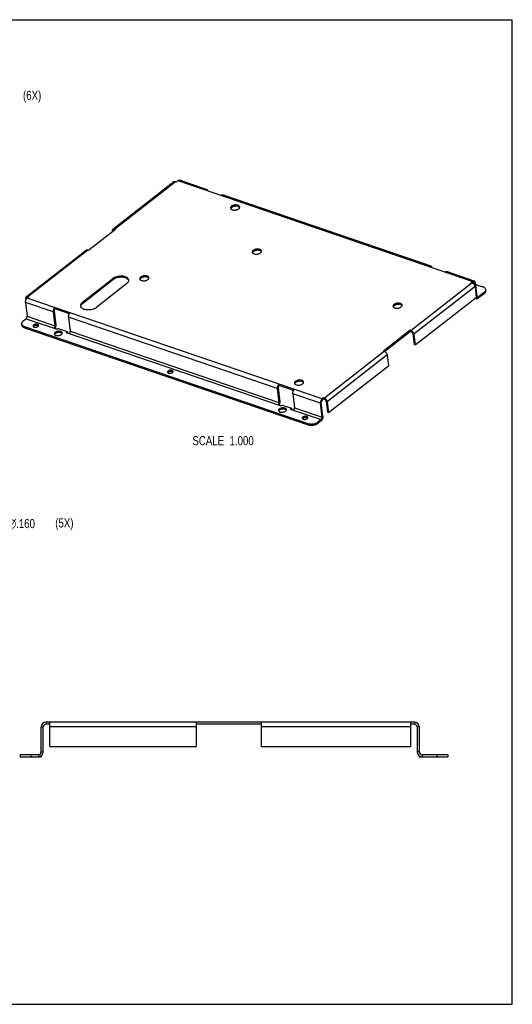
# Model space of a CAD drawing. Header units: inches. Extents: x 0 to 22, y 0 to 17.
# Tile 2 of 2: x 13.5 to 22, y 0 to 17. Entities that reach past the tile are written whole.
import ezdxf

# ---------------------------------------------------------------- set-up
doc = ezdxf.new("R2010")
doc.units = ezdxf.units.IN
doc.header["$LTSCALE"] = 1.21
doc.header["$MEASUREMENT"] = 0
doc.layers.get('0').update_dxf_attribs({"linetype": 'CONTINUOUS'})
doc.layers.add('02___PRT_ALL_AXES', color=7, linetype='CONTINUOUS')
doc.styles.get("Standard").update_dxf_attribs({"font": 'txt', "width": 0.8})
doc.styles.add('TEXTSTYLE_1', font='gdt', dxfattribs={"width": 0.8})
doc.dimstyles.new('DIMSTYLE_2', dxfattribs={"dimtxt": 0.15625, "dimasz": 0.1875, "dimexe": 0.18, "dimexo": 0.0625, "dimgap": 0.09, "dimtad": 0, "dimtih": 1, "dimtoh": 1, "dimdec": 3, "dimlfac": 0.666667, "dimzin": 4, "dimdsep": 46, "dimtxsty": 'STANDARD', "dimblk": 'CLOSED', "dimblk1": 'CLOSED', "dimblk2": 'CLOSED', "dimcen": 0.09, "dimadec": 0, "dimazin": 0, "dimtfac": 1, "dimtdec": 3, "dimtofl": 0, "dimtmove": 0, "dimatfit": 3, "dimldrblk": 'CLOSED', "dimfxl": 1, "dimtolj": 1, "dimtzin": 4, "dimarcsym": 0})

# ---------------------------------------------------------------- blocks, each defined once
blk = doc.blocks.new('_CLOSED')
at = {"color": 0, "linetype": 'BYBLOCK'}
for p, q in [((0, 0), (-1, 0.167)), ((-1, 0.167), (-1, -0.167)), ((-1, -0.167), (0, 0)), ((-1, 0), (0, 0))]:
    blk.add_line(p, q, dxfattribs=at)
blk = doc.blocks.new('*D4')
at = {"color": 2, "linetype": 'CONTINUOUS'}
for p, q in [((11.437, 8.623), (13.059, 8.3)), ((13.059, 8.3), (13.231, 8.3))]:
    blk.add_line(p, q, dxfattribs=at)
at = {"color": 2, "linetype": 'CONTINUOUS', "xscale": 0.1875, "yscale": 0.1875, "zscale": 0.1875, "rotation": 168.7205839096}
blk.add_blockref('_CLOSED', (11.437, 8.623), dxfattribs=at)
at = {"color": 2, "linetype": 'CONTINUOUS', "insert": (13.309, 8.378), "char_height": 0.15625, "width": 0.70833, "attachment_point": 1, "line_spacing_factor": 0.9, "style": 'TEXTSTYLE_1'}
blk.add_mtext('{\\Fgdt;n}\\Ftxt;.160', dxfattribs=at)

msp = doc.modelspace()

# ---------------------------------------------------------------- linework, layer by layer
at = {"color": 7, "linetype": 'CONTINUOUS'}
for p, q in [((0, 17), (22, 17)), ((22, 0), (22, 17)), ((14.5839, 12.1019), (15.104, 12.5077)), ((15.1015, 12.5286), (15.104, 12.5077)), ((14.5814, 12.1228), (14.5839, 12.1019)), ((0, 0), (22, 0))]:
    msp.add_line(p, q, dxfattribs=at)
at = {"color": 3, "linetype": 'CONTINUOUS'}
for p, q in [((14.5814, 12.1228), (15.1015, 12.5286)), ((15.3489, 12.4439), (14.8287, 12.0381))]:
    msp.add_line(p, q, dxfattribs=at)
at = {"color": 7, "linetype": 'CONTINUOUS'}
msp.add_arc((15.1951, 12.3908), 0.1482, 124.58603, 127.93513, dxfattribs=at)
at = {"color": 3, "linetype": 'CONTINUOUS'}
msp.add_arc((15.3334, 12.4994), 0.049, 350.76165, 6.80092, dxfattribs=at)
for points, knots in [([(15.382, 12.5052), (15.3815, 12.5088), (15.3787, 12.521), (15.3647, 12.5401), (15.3377, 12.5573), (15.3023, 12.5688), (15.2612, 12.5739), (15.2174, 12.5723), (15.1741, 12.5641), (15.1347, 12.55), (15.1115, 12.5363), (15.1015, 12.5286)], [0, 0, 0, 0, 0.0338061, 0.1166842, 0.2157757, 0.3331543, 0.4653958, 0.6060066, 0.7470863, 0.8806608, 1, 1, 1, 1]), ([(15.3489, 12.4439), (15.3573, 12.4505), (15.3715, 12.4644), (15.3802, 12.4827), (15.3817, 12.4915)], [0, 0, 0, 0, 0.5453281, 1, 1, 1, 1]), ([(14.5713, 12.1141), (14.5668, 12.1097), (14.5567, 12.0982), (14.548, 12.0798), (14.5477, 12.066), (14.5483, 12.0615)], [0, 0, 0, 0, 0.3186071, 0.770832, 1, 1, 1, 1]), ([(14.5507, 12.051), (14.5537, 12.0427), (14.5655, 12.0266), (14.5926, 12.0094), (14.6279, 11.9979), (14.669, 11.9928), (14.7129, 11.9944), (14.7562, 12.0026), (14.7955, 12.0167), (14.8188, 12.0304), (14.8287, 12.0381)], [0, 0, 0, 0, 0.085778, 0.1883366, 0.3098221, 0.4466906, 0.5922212, 0.7382372, 0.8764853, 1, 1, 1, 1])]:
    msp.add_open_spline(points, degree=3, knots=knots, dxfattribs=at)
at = {"color": 7, "linetype": 'CONTINUOUS'}
msp.add_open_spline([(15.3673, 12.5166), (15.3598, 12.524), (15.3402, 12.5364), (15.3049, 12.5479), (15.2638, 12.553), (15.2199, 12.5514), (15.1766, 12.5432), (15.14, 12.53), (15.119, 12.5183), (15.111, 12.5128)], degree=3, knots=[0, 0, 0, 0, 0.1157617, 0.2528869, 0.4073754, 0.5716412, 0.7364548, 0.8925006, 1, 1, 1, 1], dxfattribs=at)
for points in [[(15.382, 12.4948), (15.379, 12.5031), (15.3737, 12.5104), (15.3673, 12.5166)], [(14.5616, 12.0788), (14.5565, 12.0714), (14.5525, 12.0631), (14.5511, 12.0542)], [(14.5839, 12.1019), (14.5755, 12.0953), (14.5677, 12.0877), (14.5616, 12.0788)]]:
    msp.add_open_spline(points, degree=3, dxfattribs=at)
at = {"color": 3, "linetype": 'CONTINUOUS'}
for points in [[(14.5814, 12.1228), (14.5779, 12.1201), (14.5745, 12.1172), (14.5713, 12.1141)], [(14.5483, 12.0615), (14.5487, 12.0579), (14.5495, 12.0543), (14.5507, 12.051)]]:
    msp.add_open_spline(points, degree=3, dxfattribs=at)
at = {"layer": '02___PRT_ALL_AXES', "color": 3, "linetype": 'CONTINUOUS'}
for p, q in [((15.1079, 13.3822), (16.1611, 14.2038)), ((15.1372, 13.3849), (16.1904, 14.2065)), ((16.1904, 14.2065), (16.2045, 14.2017)), ((16.2309, 14.2223), (16.2045, 14.2017)), ((16.2309, 14.2223), (21.3186, 12.4808)), ((16.7325, 14.0651), (16.2551, 14.2286)), ((20.5992, 12.7416), (16.9987, 13.974)), ((17.2965, 13.7624), (17.2964, 13.7668)), ((15.1513, 13.38), (14.6907, 13.0207)), ((15.0983, 13.3525), (15.0998, 13.3399)), ((15.1372, 13.3849), (15.1513, 13.38)), ((13.6125, 12.2156), (14.6473, 13.0228)), ((13.6418, 12.2183), (14.6766, 13.0255)), ((14.6766, 13.0255), (14.6907, 13.0207)), ((17.672, 13.0011), (17.6719, 13.0055)), ((21.3428, 12.4871), (20.8653, 12.6506)), ((15.7305, 12.5407), (15.7304, 12.5451)), ((21.3062, 12.4554), (20.2531, 11.6338)), ((21.3186, 12.4808), (21.2922, 12.4602)), ((21.3062, 12.4554), (21.2922, 12.4602)), ((21.3593, 12.4605), (21.3882, 12.2214)), ((21.363, 12.4298), (21.4944, 12.3848)), ((21.3566, 12.3925), (20.3034, 11.5709)), ((21.3566, 12.3925), (21.3792, 12.2061)), ((21.5155, 12.2915), (21.4111, 12.21)), ((13.6003, 12.1179), (13.6292, 11.8788)), ((14.0777, 11.9545), (13.6003, 12.1179)), ((13.603, 12.1859), (13.6063, 12.1582)), ((13.6559, 12.2134), (13.6295, 12.1928)), ((18.7172, 10.4514), (13.6295, 12.1928)), ((13.6418, 12.2183), (13.6559, 12.2134)), ((20.1003, 12.0666), (20.1001, 12.071)), ((20.326, 11.3845), (21.3792, 12.2061)), ((21.3894, 12.2174), (21.4111, 12.21)), ((14.0777, 11.9545), (14.1067, 11.7154)), ((13.6128, 11.8368), (13.56, 11.7956)), ((13.6128, 11.8368), (14.145, 11.6546)), ((13.6292, 11.8788), (14.1067, 11.7154)), ((14.3439, 11.8634), (14.3728, 11.6243)), ((17.9444, 10.631), (14.3439, 11.8634)), ((13.581, 11.7022), (18.4731, 10.0277)), ((14.1647, 11.6699), (14.145, 11.6546)), ((14.1647, 11.6699), (14.3212, 11.6163)), ((14.3212, 11.6163), (14.3016, 11.601)), ((14.3016, 11.601), (18.0117, 10.3311)), ((14.3728, 11.6243), (17.9733, 10.3919)), ((20.239, 11.6386), (19.7784, 11.2793)), ((20.2531, 11.6338), (20.239, 11.6386)), ((20.3034, 11.5709), (20.326, 11.3845)), ((19.7925, 11.2745), (18.7577, 10.4672)), ((19.7925, 11.2745), (19.7784, 11.2793)), ((19.8429, 11.2115), (18.8081, 10.4043)), ((19.8429, 11.2115), (19.8654, 11.0251)), ((18.8306, 10.2179), (19.8654, 11.0251)), ((18.3992, 10.7395), (18.3991, 10.7439)), ((17.9444, 10.631), (17.9733, 10.3919)), ((18.688, 10.3765), (18.2105, 10.5399)), ((18.2105, 10.5399), (18.2394, 10.3008)), ((18.7169, 10.1374), (18.688, 10.3765)), ((18.7436, 10.472), (18.7172, 10.4514)), ((18.7577, 10.4672), (18.7436, 10.472)), ((18.8081, 10.4043), (18.8306, 10.2179)), ((18.0313, 10.3464), (18.0117, 10.3311)), ((18.0313, 10.3464), (18.1879, 10.2928)), ((18.1879, 10.2928), (18.1682, 10.2775)), ((18.1682, 10.2775), (18.7005, 10.0953)), ((18.2394, 10.3008), (18.7169, 10.1374)), ((18.7005, 10.0953), (18.6477, 10.0541)), ((13.8705, 4.3593), (13.8705, 4.7883)), ((20.31, 4.8738), (13.956, 4.8738)), ((14.0205, 4.4538), (14.0205, 4.8738)), ((16.548, 4.7883), (14.0205, 4.7883)), ((16.548, 4.8738), (16.548, 4.4538)), ((17.673, 4.4538), (17.673, 4.8738)), ((20.2455, 4.7883), (17.673, 4.7883)), ((20.2455, 4.8738), (20.2455, 4.4538)), ((20.3955, 4.7883), (20.3955, 4.3593)), ((14.0205, 4.4538), (16.548, 4.4538)), ((17.673, 4.4538), (20.2455, 4.4538)), ((13.506, 4.3113), (13.8225, 4.3113)), ((20.4435, 4.3113), (20.886, 4.3113))]:
    msp.add_line(p, q, dxfattribs=at)
at = {"layer": '02___PRT_ALL_AXES', "color": 7, "linetype": 'CONTINUOUS'}
for p, q in [((17.1544, 13.7787), (17.1569, 13.7578)), ((15.0983, 13.3525), (15.1106, 13.3483)), ((15.1372, 13.3849), (15.1389, 13.3704)), ((17.5299, 13.0174), (17.5324, 12.9965)), ((15.5884, 12.557), (15.5909, 12.5361)), ((21.3211, 12.4599), (21.3117, 12.4527)), ((21.344, 12.4485), (21.3179, 12.4575)), ((21.3186, 12.4808), (21.3211, 12.4599)), ((21.3593, 12.4605), (21.344, 12.4485)), ((21.344, 12.4485), (21.3477, 12.4176)), ((21.5181, 12.2706), (21.4137, 12.1891)), ((21.5155, 12.2915), (21.5181, 12.2706)), ((21.5443, 12.3191), (21.5418, 12.34)), ((13.603, 12.1859), (13.6181, 12.1807)), ((13.6418, 12.2183), (13.6436, 12.2038)), ((19.9581, 12.0828), (19.9607, 12.0619)), ((21.3616, 12.1924), (21.3894, 12.1828)), ((21.3882, 12.2214), (21.3783, 12.2137)), ((21.4111, 12.21), (21.4137, 12.1891)), ((14.0777, 11.9545), (14.0931, 11.9664)), ((14.0931, 11.9664), (14.122, 11.7274)), ((14.107, 12.0294), (14.1095, 12.0085)), ((14.3597, 11.9229), (14.1095, 12.0085)), ((13.5362, 11.7262), (13.5337, 11.7471)), ((13.581, 11.7022), (13.5836, 11.6813)), ((13.5836, 11.6813), (18.4756, 10.0068)), ((13.7379, 11.7034), (13.7359, 11.7008)), ((13.7404, 11.729), (13.7429, 11.7081)), ((13.7553, 11.7152), (13.7498, 11.7126)), ((14.1067, 11.7154), (14.122, 11.7274)), ((14.1122, 11.6017), (14.1147, 11.5808)), ((14.3212, 11.6163), (14.3238, 11.5954)), ((14.3238, 11.5954), (14.3219, 11.594)), ((20.2415, 11.6177), (19.798, 11.2717)), ((20.239, 11.6386), (20.2415, 11.6177)), ((20.2556, 11.6129), (20.2415, 11.6177)), ((20.2531, 11.6338), (20.2556, 11.6129)), ((20.3034, 11.5709), (20.2839, 11.5776)), ((20.2839, 11.5776), (20.3064, 11.3912)), ((20.326, 11.3845), (20.3064, 11.3912)), ((16.0595, 10.9088), (16.0575, 10.9062)), ((16.0619, 10.9343), (16.0645, 10.9134)), ((16.0768, 10.9205), (16.0714, 10.9179)), ((18.2571, 10.7557), (18.2596, 10.7348)), ((17.9444, 10.631), (17.9597, 10.643)), ((17.9597, 10.643), (17.9887, 10.4039)), ((17.9736, 10.7059), (17.9762, 10.685)), ((18.2263, 10.5994), (17.9762, 10.685)), ((17.9733, 10.3919), (17.9887, 10.4039)), ((18.688, 10.3765), (18.7033, 10.3884)), ((18.7322, 10.1494), (18.7033, 10.3884)), ((18.7172, 10.4514), (18.7197, 10.4305)), ((18.7461, 10.4511), (18.7197, 10.4305)), ((18.7436, 10.472), (18.7461, 10.4511)), ((18.7602, 10.4463), (18.7461, 10.4511)), ((18.7577, 10.4672), (18.7602, 10.4463)), ((18.8081, 10.4043), (18.7885, 10.411)), ((18.7885, 10.411), (18.8111, 10.2246)), ((17.9788, 10.2782), (17.9814, 10.2573)), ((18.1879, 10.2928), (18.1904, 10.2719)), ((18.1904, 10.2719), (18.1886, 10.2705)), ((18.8306, 10.2179), (18.8111, 10.2246)), ((18.3842, 10.1131), (18.3822, 10.1105)), ((18.3866, 10.1386), (18.3892, 10.1177)), ((18.4015, 10.1248), (18.3961, 10.1222)), ((18.6477, 10.0541), (18.6502, 10.0332)), ((18.703, 10.0744), (18.6502, 10.0332)), ((18.7005, 10.0953), (18.703, 10.0744)), ((18.7169, 10.1374), (18.7322, 10.1494)), ((18.4731, 10.0277), (18.4756, 10.0068)), ((13.8705, 4.7883), (13.908, 4.7883)), ((13.908, 4.3593), (13.908, 4.7883)), ((13.956, 4.8738), (13.956, 4.8363)), ((14.0205, 4.8363), (13.956, 4.8363)), ((17.673, 4.8363), (16.548, 4.8363)), ((20.31, 4.8363), (20.2455, 4.8363)), ((20.31, 4.8738), (20.31, 4.8363)), ((20.3955, 4.7883), (20.358, 4.7883)), ((20.358, 4.7883), (20.358, 4.3593)), ((13.506, 4.3113), (13.506, 4.2738)), ((13.506, 4.2738), (13.8705, 4.2738)), ((13.6935, 4.3113), (13.6935, 4.2738)), ((13.8225, 4.3113), (13.8225, 4.2738)), ((13.8705, 4.3593), (13.908, 4.3593)), ((13.8705, 4.2905), (13.8705, 4.2738)), ((20.3955, 4.3593), (20.358, 4.3593)), ((20.3955, 4.2905), (20.3955, 4.2738)), ((20.3955, 4.2738), (20.886, 4.2738)), ((20.4435, 4.3113), (20.4435, 4.2738)), ((20.6985, 4.3113), (20.6985, 4.2738)), ((20.886, 4.3113), (20.886, 4.2738))]:
    msp.add_line(p, q, dxfattribs=at)
at = {"layer": '02___PRT_ALL_AXES', "color": 3, "linetype": 'CONTINUOUS'}
for centre, radius, start, end in [((14.4228, 11.8809), 0.0762, 140.82396, 143.52076), ((13.7432, 11.712), 0.013, 184.9929, 187.36556), ((16.0648, 10.9174), 0.013, 184.9929, 187.36556), ((18.2894, 10.5574), 0.0762, 140.82396, 143.52076), ((18.3894, 10.1217), 0.013, 184.9929, 187.36556), ((18.5748, 10.1476), 0.1185, 303.63854, 307.91741), ((13.956, 4.7883), 0.0855, 90, 180), ((20.31, 4.7883), 0.0855, 0, 90), ((13.8225, 4.3593), 0.048, 270, 360), ((20.4435, 4.3593), 0.048, 180, 270)]:
    msp.add_arc(centre, radius, start, end, dxfattribs=at)
at = {"layer": '02___PRT_ALL_AXES', "color": 7, "linetype": 'CONTINUOUS'}
for centre, radius, start, end in [((13.956, 4.7883), 0.048, 90, 180), ((20.31, 4.7883), 0.048, 0, 90), ((13.8225, 4.3593), 0.0855, 270, 360), ((20.4435, 4.3593), 0.0855, 180, 270)]:
    msp.add_arc(centre, radius, start, end, dxfattribs=at)
at = {"layer": '02___PRT_ALL_AXES', "color": 3, "linetype": 'CONTINUOUS'}
for points, knots in [([(16.1611, 14.2038), (16.1624, 14.2048), (16.1672, 14.2078), (16.1775, 14.2097), (16.186, 14.208), (16.1904, 14.2065)], [0, 0, 0, 0, 0.1596456, 0.5498323, 1, 1, 1, 1]), ([(16.2309, 14.2223), (16.2342, 14.2249), (16.241, 14.229), (16.2499, 14.23), (16.2542, 14.2288), (16.2551, 14.2286)], [0, 0, 0, 0, 0.4895555, 0.8995901, 1, 1, 1, 1]), ([(16.7325, 14.0651), (16.7317, 14.0654), (16.7274, 14.0666), (16.7184, 14.0655), (16.7117, 14.0615), (16.7083, 14.0589)], [0, 0, 0, 0, 0.1004099, 0.5104445, 1, 1, 1, 1]), ([(16.7478, 14.0457), (16.7472, 14.0478), (16.7453, 14.0535), (16.7405, 14.0609), (16.7349, 14.0643), (16.7325, 14.0651)], [0, 0, 0, 0, 0.2577609, 0.7070969, 1, 1, 1, 1]), ([(16.9744, 13.9678), (16.9778, 13.9704), (16.9846, 13.9744), (16.9935, 13.9755), (16.9978, 13.9743), (16.9986, 13.974)], [0, 0, 0, 0, 0.4895555, 0.8995901, 1, 1, 1, 1]), ([(17.2964, 13.7668), (17.296, 13.7699), (17.2933, 13.778), (17.2826, 13.7886), (17.2653, 13.7967), (17.2437, 13.8011), (17.2197, 13.8015), (17.1954, 13.7979), (17.1731, 13.7905), (17.1599, 13.783), (17.1544, 13.7787)], [0, 0, 0, 0, 0.0572858, 0.1539041, 0.2720928, 0.4109115, 0.5632799, 0.7191578, 0.8678282, 1, 1, 1, 1]), ([(17.1447, 13.7692), (17.1438, 13.7681), (17.1402, 13.763), (17.1372, 13.7555), (17.1374, 13.7491), (17.1376, 13.7476)], [0, 0, 0, 0, 0.1799462, 0.8107003, 1, 1, 1, 1]), ([(17.1509, 13.7274), (17.1561, 13.7237), (17.1687, 13.7178), (17.1903, 13.7134), (17.2143, 13.713), (17.2385, 13.7166), (17.2608, 13.7239), (17.274, 13.7315), (17.2796, 13.7358)], [0, 0, 0, 0, 0.1396871, 0.3037569, 0.4838409, 0.6680728, 0.8437862, 1, 1, 1, 1]), ([(17.2796, 13.7358), (17.2842, 13.7394), (17.292, 13.7471), (17.2962, 13.7576), (17.2965, 13.7624)], [0, 0, 0, 0, 0.5488385, 1, 1, 1, 1]), ([(15.1079, 13.3821), (15.1062, 13.3808), (15.1018, 13.3763), (15.0978, 13.366), (15.0978, 13.3571), (15.0983, 13.3525)], [0, 0, 0, 0, 0.1953033, 0.5682592, 1, 1, 1, 1]), ([(15.1372, 13.3849), (15.1329, 13.3863), (15.1243, 13.3881), (15.114, 13.3862), (15.1092, 13.3832), (15.1079, 13.3821)], [0, 0, 0, 0, 0.4501677, 0.8403544, 1, 1, 1, 1]), ([(14.6473, 13.0228), (14.6486, 13.0238), (14.6534, 13.0268), (14.6637, 13.0288), (14.6723, 13.027), (14.6766, 13.0255)], [0, 0, 0, 0, 0.1596456, 0.5498323, 1, 1, 1, 1]), ([(17.5202, 13.0079), (17.5193, 13.0068), (17.5157, 13.0017), (17.5127, 12.9942), (17.5129, 12.9878), (17.5131, 12.9863)], [0, 0, 0, 0, 0.1799462, 0.8107003, 1, 1, 1, 1]), ([(17.5264, 12.9661), (17.5316, 12.9624), (17.5442, 12.9565), (17.5658, 12.9521), (17.5898, 12.9517), (17.6141, 12.9553), (17.6363, 12.9626), (17.6495, 12.9701), (17.6551, 12.9745)], [0, 0, 0, 0, 0.1396871, 0.3037569, 0.4838409, 0.6680728, 0.8437862, 1, 1, 1, 1]), ([(17.6719, 13.0055), (17.6715, 13.0086), (17.6689, 13.0167), (17.6581, 13.0273), (17.6408, 13.0354), (17.6192, 13.0398), (17.5952, 13.0402), (17.5709, 13.0366), (17.5487, 13.0292), (17.5355, 13.0217), (17.5299, 13.0174)], [0, 0, 0, 0, 0.0572858, 0.1539041, 0.2720928, 0.4109115, 0.5632799, 0.7191578, 0.8678282, 1, 1, 1, 1]), ([(17.6551, 12.9745), (17.6598, 12.9781), (17.6676, 12.9858), (17.6717, 12.9963), (17.672, 13.0011)], [0, 0, 0, 0, 0.5488385, 1, 1, 1, 1]), ([(20.5992, 12.7416), (20.5983, 12.7419), (20.5941, 12.7431), (20.5851, 12.742), (20.5783, 12.738), (20.575, 12.7354)], [0, 0, 0, 0, 0.1004099, 0.5104445, 1, 1, 1, 1]), ([(20.6144, 12.7222), (20.6138, 12.7243), (20.6119, 12.73), (20.6072, 12.7374), (20.6016, 12.7408), (20.5992, 12.7416)], [0, 0, 0, 0, 0.2577609, 0.7070969, 1, 1, 1, 1]), ([(20.8411, 12.6443), (20.8444, 12.6469), (20.8512, 12.6509), (20.8602, 12.652), (20.8645, 12.6508), (20.8653, 12.6505)], [0, 0, 0, 0, 0.4895555, 0.8995901, 1, 1, 1, 1]), ([(15.5787, 12.5475), (15.5778, 12.5464), (15.5742, 12.5413), (15.5712, 12.5338), (15.5714, 12.5274), (15.5716, 12.526)], [0, 0, 0, 0, 0.1799462, 0.8107003, 1, 1, 1, 1]), ([(15.5849, 12.5057), (15.5901, 12.502), (15.6027, 12.4961), (15.6243, 12.4917), (15.6483, 12.4913), (15.6726, 12.4949), (15.6949, 12.5023), (15.7081, 12.5098), (15.7136, 12.5141)], [0, 0, 0, 0, 0.1396871, 0.3037569, 0.4838409, 0.6680728, 0.8437862, 1, 1, 1, 1]), ([(15.7304, 12.5451), (15.73, 12.5482), (15.7274, 12.5563), (15.7167, 12.5669), (15.6993, 12.575), (15.6777, 12.5794), (15.6537, 12.5798), (15.6294, 12.5762), (15.6072, 12.5688), (15.594, 12.5613), (15.5884, 12.557)], [0, 0, 0, 0, 0.0572858, 0.1539041, 0.2720928, 0.4109115, 0.5632799, 0.7191578, 0.8678282, 1, 1, 1, 1]), ([(15.7136, 12.5141), (15.7183, 12.5177), (15.7261, 12.5254), (15.7303, 12.5359), (15.7305, 12.5407)], [0, 0, 0, 0, 0.5488385, 1, 1, 1, 1]), ([(21.3062, 12.4554), (21.3112, 12.4537), (21.3211, 12.4486), (21.3341, 12.4376), (21.3451, 12.4239), (21.353, 12.4086), (21.356, 12.3978), (21.3566, 12.3925)], [0, 0, 0, 0, 0.1870027, 0.3918813, 0.6037723, 0.810222, 1, 1, 1, 1]), ([(21.3428, 12.4871), (21.3419, 12.4874), (21.3376, 12.4886), (21.3287, 12.4875), (21.3219, 12.4834), (21.3186, 12.4808)], [0, 0, 0, 0, 0.1004099, 0.5104445, 1, 1, 1, 1]), ([(21.3593, 12.4605), (21.3588, 12.4651), (21.3568, 12.4734), (21.3508, 12.4829), (21.3451, 12.4863), (21.3428, 12.4871)], [0, 0, 0, 0, 0.4219105, 0.7718738, 1, 1, 1, 1]), ([(21.5418, 12.34), (21.5416, 12.3412), (21.5404, 12.3485), (21.5335, 12.3617), (21.5166, 12.3757), (21.5024, 12.3821), (21.4944, 12.3848)], [0, 0, 0, 0, 0.0536738, 0.3217782, 0.6326526, 1, 1, 1, 1]), ([(13.6003, 12.1179), (13.5996, 12.1232), (13.5997, 12.1345), (13.6031, 12.1514), (13.6095, 12.1677), (13.6181, 12.1819), (13.6256, 12.1898), (13.6295, 12.1928)], [0, 0, 0, 0, 0.1926908, 0.4025132, 0.6160738, 0.8192324, 1, 1, 1, 1]), ([(13.6126, 12.2156), (13.6109, 12.2142), (13.6065, 12.2097), (13.6025, 12.1994), (13.6024, 12.1905), (13.603, 12.1859)], [0, 0, 0, 0, 0.1953033, 0.5682592, 1, 1, 1, 1]), ([(13.6418, 12.2183), (13.6375, 12.2198), (13.629, 12.2215), (13.6187, 12.2196), (13.6138, 12.2166), (13.6126, 12.2156)], [0, 0, 0, 0, 0.4501677, 0.8403544, 1, 1, 1, 1]), ([(19.9484, 12.0733), (19.9476, 12.0722), (19.9439, 12.0671), (19.9409, 12.0596), (19.9412, 12.0533), (19.9414, 12.0518)], [0, 0, 0, 0, 0.1799462, 0.8107003, 1, 1, 1, 1]), ([(20.1001, 12.071), (20.0997, 12.074), (20.0971, 12.0822), (20.0864, 12.0927), (20.0691, 12.1008), (20.0475, 12.1053), (20.0235, 12.1057), (19.9992, 12.102), (19.9769, 12.0947), (19.9637, 12.0872), (19.9581, 12.0828)], [0, 0, 0, 0, 0.0572858, 0.1539041, 0.2720928, 0.4109115, 0.5632799, 0.7191578, 0.8678282, 1, 1, 1, 1]), ([(21.3975, 12.2065), (21.3971, 12.2067), (21.3943, 12.2078), (21.39, 12.2127), (21.3886, 12.2183), (21.3882, 12.2214)], [0, 0, 0, 0, 0.0723294, 0.4835006, 1, 1, 1, 1]), ([(21.4111, 12.21), (21.4089, 12.2083), (21.4045, 12.2057), (21.3994, 12.2059), (21.3975, 12.2065)], [0, 0, 0, 0, 0.5989701, 1, 1, 1, 1]), ([(14.107, 12.0294), (14.103, 12.0263), (14.0956, 12.0185), (14.0869, 12.0042), (14.0806, 11.9879), (14.0772, 11.9711), (14.0771, 11.9598), (14.0777, 11.9545)], [0, 0, 0, 0, 0.1807676, 0.3839262, 0.5974868, 0.8073092, 1, 1, 1, 1]), ([(14.3439, 11.8634), (14.3432, 11.8687), (14.3433, 11.88), (14.3467, 11.8968), (14.3528, 11.9126), (14.3585, 11.9221), (14.3615, 11.9262)], [0, 0, 0, 0, 0.2411901, 0.5038236, 0.7711364, 1, 1, 1, 1]), ([(19.9547, 12.0316), (19.9598, 12.0278), (19.9724, 12.0219), (19.994, 12.0175), (20.018, 12.0171), (20.0423, 12.0208), (20.0646, 12.0281), (20.0778, 12.0356), (20.0834, 12.0399)], [0, 0, 0, 0, 0.1396871, 0.3037569, 0.4838409, 0.6680728, 0.8437862, 1, 1, 1, 1]), ([(20.0834, 12.0399), (20.088, 12.0436), (20.0958, 12.0513), (20.1, 12.0617), (20.1003, 12.0666)], [0, 0, 0, 0, 0.5488385, 1, 1, 1, 1]), ([(13.56, 11.7956), (13.5538, 11.7907), (13.5433, 11.7806), (13.5341, 11.7633), (13.5332, 11.7517), (13.5337, 11.747)], [0, 0, 0, 0, 0.4091194, 0.7547856, 1, 1, 1, 1]), ([(13.5337, 11.747), (13.5339, 11.7458), (13.5351, 11.7385), (13.5386, 11.7318), (13.5424, 11.7269)], [0, 0, 0, 0, 0.1668037, 1, 1, 1, 1]), ([(13.6128, 11.8368), (13.6156, 11.839), (13.6207, 11.8448), (13.6262, 11.8553), (13.6293, 11.867), (13.6296, 11.8751), (13.6292, 11.8788)], [0, 0, 0, 0, 0.2297777, 0.4902335, 0.7559952, 1, 1, 1, 1]), ([(13.8256, 11.7219), (13.8252, 11.7246), (13.8223, 11.7309), (13.813, 11.7375), (13.7999, 11.7417), (13.7844, 11.743), (13.7682, 11.7413), (13.7531, 11.7368), (13.7441, 11.7319), (13.7404, 11.729)], [0, 0, 0, 0, 0.0872386, 0.2033742, 0.3467815, 0.5113932, 0.684672, 0.8519468, 1, 1, 1, 1]), ([(13.5424, 11.7269), (13.5468, 11.7213), (13.5589, 11.7113), (13.5731, 11.7049), (13.581, 11.7022)], [0, 0, 0, 0, 0.4583668, 1, 1, 1, 1]), ([(13.7326, 11.7203), (13.731, 11.7175), (13.73, 11.7142), (13.7302, 11.711), (13.7303, 11.7109)], [0, 0, 0, 0, 0.9706724, 1, 1, 1, 1]), ([(13.7555, 11.6912), (13.7606, 11.6902), (13.7715, 11.6893), (13.7877, 11.6909), (13.8028, 11.6954), (13.8118, 11.7003), (13.8155, 11.7033)], [0, 0, 0, 0, 0.2520011, 0.5172703, 0.7733481, 1, 1, 1, 1]), ([(13.8233, 11.7119), (13.8249, 11.7147), (13.826, 11.7182), (13.8256, 11.7216), (13.8256, 11.7219)], [0, 0, 0, 0, 0.9199552, 1, 1, 1, 1]), ([(14.1067, 11.7154), (14.1071, 11.7116), (14.1068, 11.7036), (14.1036, 11.6919), (14.0982, 11.6814), (14.0931, 11.6755), (14.0902, 11.6733)], [0, 0, 0, 0, 0.2440048, 0.5097665, 0.7702223, 1, 1, 1, 1]), ([(14.0988, 11.5845), (14.0979, 11.5818), (14.0973, 11.5786), (14.0976, 11.5754), (14.0977, 11.575)], [0, 0, 0, 0, 0.8775635, 1, 1, 1, 1]), ([(14.1025, 11.5918), (14.1019, 11.591), (14.1005, 11.5887), (14.0994, 11.5862), (14.0988, 11.5845)], [0, 0, 0, 0, 0.3611342, 1, 1, 1, 1]), ([(14.2347, 11.5915), (14.2342, 11.5955), (14.23, 11.6045), (14.2165, 11.614), (14.1977, 11.62), (14.1755, 11.6218), (14.1522, 11.6194), (14.1305, 11.613), (14.1176, 11.6059), (14.1122, 11.6017)], [0, 0, 0, 0, 0.0872386, 0.2033742, 0.3467815, 0.5113932, 0.684672, 0.8519468, 1, 1, 1, 1]), ([(14.1151, 11.5539), (14.121, 11.5508), (14.1346, 11.5465), (14.1569, 11.5446), (14.1802, 11.5471), (14.2019, 11.5535), (14.2148, 11.5605), (14.2202, 11.5647)], [0, 0, 0, 0, 0.1800184, 0.3866546, 0.6041705, 0.8141496, 1, 1, 1, 1]), ([(14.2314, 11.5772), (14.2337, 11.5812), (14.2352, 11.5862), (14.2347, 11.5911), (14.2347, 11.5915)], [0, 0, 0, 0, 0.9199552, 1, 1, 1, 1]), ([(14.3564, 11.5822), (14.3592, 11.5844), (14.3643, 11.5903), (14.3697, 11.6008), (14.3729, 11.6125), (14.3732, 11.6205), (14.3728, 11.6243)], [0, 0, 0, 0, 0.2297777, 0.4902335, 0.7559952, 1, 1, 1, 1]), ([(20.301, 11.582), (20.3005, 11.5834), (20.2981, 11.5904), (20.2919, 11.6022), (20.2809, 11.616), (20.2679, 11.6269), (20.258, 11.6321), (20.2531, 11.6338)], [0, 0, 0, 0, 0.063249, 0.3019391, 0.5469203, 0.7837938, 1, 1, 1, 1]), ([(19.7925, 11.2745), (19.7974, 11.2728), (19.8073, 11.2676), (19.8203, 11.2566), (19.8313, 11.2429), (19.8393, 11.2277), (19.8422, 11.2168), (19.8429, 11.2115)], [0, 0, 0, 0, 0.1870027, 0.3918813, 0.6037723, 0.810222, 1, 1, 1, 1]), ([(16.0541, 10.9257), (16.0526, 10.9229), (16.0516, 10.9196), (16.0518, 10.9164), (16.0518, 10.9163)], [0, 0, 0, 0, 0.9706724, 1, 1, 1, 1]), ([(16.1472, 10.9272), (16.1468, 10.93), (16.1439, 10.9363), (16.1345, 10.9429), (16.1215, 10.947), (16.106, 10.9483), (16.0898, 10.9466), (16.0747, 10.9422), (16.0657, 10.9373), (16.0619, 10.9343)], [0, 0, 0, 0, 0.0872386, 0.2033742, 0.3467815, 0.5113932, 0.684672, 0.8519468, 1, 1, 1, 1]), ([(16.077, 10.8966), (16.0822, 10.8955), (16.0931, 10.8946), (16.1093, 10.8963), (16.1244, 10.9008), (16.1333, 10.9057), (16.1371, 10.9086)], [0, 0, 0, 0, 0.2520011, 0.5172703, 0.7733481, 1, 1, 1, 1]), ([(16.1449, 10.9173), (16.1465, 10.9201), (16.1475, 10.9235), (16.1472, 10.927), (16.1472, 10.9272)], [0, 0, 0, 0, 0.9199552, 1, 1, 1, 1]), ([(18.2474, 10.7463), (18.2465, 10.7452), (18.2429, 10.74), (18.2399, 10.7326), (18.2401, 10.7262), (18.2403, 10.7247)], [0, 0, 0, 0, 0.1799462, 0.8107003, 1, 1, 1, 1]), ([(18.2536, 10.7045), (18.2588, 10.7007), (18.2714, 10.6948), (18.293, 10.6904), (18.317, 10.69), (18.3412, 10.6937), (18.3635, 10.701), (18.3767, 10.7085), (18.3823, 10.7129)], [0, 0, 0, 0, 0.1396871, 0.3037569, 0.4838409, 0.6680728, 0.8437862, 1, 1, 1, 1]), ([(18.3991, 10.7439), (18.3987, 10.747), (18.396, 10.7551), (18.3853, 10.7657), (18.368, 10.7738), (18.3464, 10.7782), (18.3224, 10.7786), (18.2981, 10.7749), (18.2758, 10.7676), (18.2626, 10.7601), (18.2571, 10.7557)], [0, 0, 0, 0, 0.0572858, 0.1539041, 0.2720928, 0.4109115, 0.5632799, 0.7191578, 0.8678282, 1, 1, 1, 1]), ([(18.3823, 10.7129), (18.3869, 10.7165), (18.3947, 10.7242), (18.3989, 10.7346), (18.3992, 10.7395)], [0, 0, 0, 0, 0.5488385, 1, 1, 1, 1]), ([(17.9736, 10.7059), (17.9697, 10.7028), (17.9623, 10.695), (17.9536, 10.6807), (17.9472, 10.6644), (17.9438, 10.6476), (17.9437, 10.6363), (17.9444, 10.631)], [0, 0, 0, 0, 0.1807676, 0.3839262, 0.5974868, 0.8073092, 1, 1, 1, 1]), ([(18.2105, 10.5399), (18.2099, 10.5452), (18.21, 10.5565), (18.2134, 10.5733), (18.2195, 10.5891), (18.2252, 10.5986), (18.2282, 10.6027)], [0, 0, 0, 0, 0.2411901, 0.5038236, 0.7711364, 1, 1, 1, 1]), ([(17.9733, 10.3919), (17.9738, 10.3881), (17.9734, 10.3801), (17.9703, 10.3684), (17.9648, 10.3579), (17.9597, 10.352), (17.9569, 10.3498)], [0, 0, 0, 0, 0.2440048, 0.5097665, 0.7702223, 1, 1, 1, 1]), ([(18.7079, 10.4421), (18.7075, 10.4416), (18.7035, 10.4367), (18.6972, 10.4262), (18.6908, 10.4099), (18.6874, 10.3931), (18.6873, 10.3818), (18.688, 10.3765)], [0, 0, 0, 0, 0.0267918, 0.2681343, 0.521834, 0.7710927, 1, 1, 1, 1]), ([(18.8057, 10.4154), (18.8052, 10.4169), (18.8028, 10.4238), (18.7966, 10.4356), (18.7856, 10.4494), (18.7726, 10.4604), (18.7627, 10.4655), (18.7577, 10.4672)], [0, 0, 0, 0, 0.063249, 0.3019391, 0.5469203, 0.7837938, 1, 1, 1, 1]), ([(17.9655, 10.261), (17.9645, 10.2583), (17.964, 10.2551), (17.9643, 10.2519), (17.9643, 10.2515)], [0, 0, 0, 0, 0.8775635, 1, 1, 1, 1]), ([(17.9691, 10.2683), (17.9686, 10.2675), (17.9672, 10.2652), (17.966, 10.2627), (17.9655, 10.261)], [0, 0, 0, 0, 0.3611342, 1, 1, 1, 1]), ([(18.1013, 10.268), (18.1008, 10.272), (18.0966, 10.281), (18.0832, 10.2905), (18.0644, 10.2965), (18.0421, 10.2983), (18.0188, 10.2959), (17.9971, 10.2895), (17.9842, 10.2824), (17.9788, 10.2782)], [0, 0, 0, 0, 0.0872386, 0.2033742, 0.3467815, 0.5113932, 0.684672, 0.8519468, 1, 1, 1, 1]), ([(17.9817, 10.2304), (17.9876, 10.2273), (18.0013, 10.223), (18.0236, 10.2211), (18.0468, 10.2236), (18.0685, 10.23), (18.0815, 10.2371), (18.0868, 10.2412)], [0, 0, 0, 0, 0.1800184, 0.3866546, 0.6041705, 0.8141496, 1, 1, 1, 1]), ([(18.0981, 10.2537), (18.1003, 10.2577), (18.1019, 10.2627), (18.1014, 10.2676), (18.1013, 10.268)], [0, 0, 0, 0, 0.9199552, 1, 1, 1, 1]), ([(18.223, 10.2587), (18.2258, 10.2609), (18.231, 10.2668), (18.2364, 10.2773), (18.2396, 10.289), (18.2399, 10.297), (18.2394, 10.3008)], [0, 0, 0, 0, 0.2297777, 0.4902335, 0.7559952, 1, 1, 1, 1]), ([(18.3788, 10.13), (18.3772, 10.1272), (18.3762, 10.1239), (18.3765, 10.1207), (18.3765, 10.1206)], [0, 0, 0, 0, 0.9706724, 1, 1, 1, 1]), ([(18.4718, 10.1315), (18.4715, 10.1343), (18.4686, 10.1406), (18.4592, 10.1472), (18.4461, 10.1513), (18.4307, 10.1526), (18.4145, 10.1509), (18.3994, 10.1465), (18.3904, 10.1416), (18.3866, 10.1386)], [0, 0, 0, 0, 0.0872386, 0.2033742, 0.3467815, 0.5113932, 0.684672, 0.8519468, 1, 1, 1, 1]), ([(18.4017, 10.1009), (18.4069, 10.0998), (18.4177, 10.0989), (18.4339, 10.1006), (18.449, 10.1051), (18.458, 10.11), (18.4618, 10.1129)], [0, 0, 0, 0, 0.2520011, 0.5172703, 0.7733481, 1, 1, 1, 1]), ([(18.4696, 10.1216), (18.4712, 10.1243), (18.4722, 10.1278), (18.4719, 10.1313), (18.4718, 10.1315)], [0, 0, 0, 0, 0.9199552, 1, 1, 1, 1]), ([(18.4731, 10.0277), (18.4821, 10.0246), (18.5018, 10.0202), (18.5327, 10.0182), (18.5647, 10.0208), (18.5958, 10.0277), (18.6211, 10.0375), (18.6354, 10.0455), (18.6405, 10.0489)], [0, 0, 0, 0, 0.1653305, 0.3457589, 0.5332637, 0.7188638, 0.8938291, 1, 1, 1, 1]), ([(18.7169, 10.1374), (18.7173, 10.1336), (18.717, 10.1256), (18.7139, 10.1139), (18.7084, 10.1034), (18.7033, 10.0975), (18.7005, 10.0953)], [0, 0, 0, 0, 0.2440048, 0.5097665, 0.7702223, 1, 1, 1, 1])]:
    msp.add_open_spline(points, degree=3, knots=knots, dxfattribs=at)
for points in [[(17.1544, 13.7787), (17.1508, 13.7759), (17.1475, 13.7728), (17.1447, 13.7692)], [(17.1376, 13.7476), (17.138, 13.7446), (17.139, 13.7415), (17.1404, 13.7388)], [(17.1404, 13.7388), (17.1429, 13.7342), (17.1467, 13.7305), (17.1509, 13.7274)], [(17.5131, 12.9863), (17.5135, 12.9833), (17.5145, 12.9802), (17.5159, 12.9775)], [(17.5159, 12.9775), (17.5184, 12.9729), (17.5222, 12.9692), (17.5264, 12.9661)], [(17.5299, 13.0174), (17.5263, 13.0146), (17.523, 13.0115), (17.5202, 13.0079)], [(15.5716, 12.526), (15.572, 12.5229), (15.573, 12.5199), (15.5745, 12.5171)], [(15.5745, 12.5171), (15.5769, 12.5125), (15.5807, 12.5088), (15.5849, 12.5057)], [(15.5884, 12.557), (15.5848, 12.5542), (15.5815, 12.5511), (15.5787, 12.5475)], [(21.5155, 12.2915), (21.5217, 12.2963), (21.5274, 12.3018), (21.5321, 12.3081)], [(21.5321, 12.3081), (21.536, 12.3135), (21.5392, 12.3195), (21.5408, 12.3259)], [(21.5408, 12.3259), (21.5419, 12.3305), (21.5423, 12.3353), (21.5418, 12.34)], [(19.9581, 12.0828), (19.9546, 12.08), (19.9512, 12.0769), (19.9484, 12.0733)], [(14.3637, 11.929), (14.3665, 11.9325), (14.3696, 11.9356), (14.3731, 11.9383)], [(19.9414, 12.0518), (19.9418, 12.0487), (19.9427, 12.0457), (19.9442, 12.043)], [(19.9442, 12.043), (19.9467, 12.0384), (19.9505, 12.0346), (19.9547, 12.0316)], [(13.7303, 11.7104), (13.7307, 11.7076), (13.7319, 11.7049), (13.7336, 11.7026)], [(13.7404, 11.729), (13.7373, 11.7266), (13.7345, 11.7238), (13.7326, 11.7203)], [(13.7336, 11.7026), (13.7359, 11.6996), (13.7391, 11.6974), (13.7424, 11.6957)], [(13.7424, 11.6957), (13.7465, 11.6936), (13.7509, 11.6922), (13.7555, 11.6912)], [(13.8155, 11.7033), (13.8186, 11.7056), (13.8214, 11.7084), (13.8233, 11.7119)], [(14.0977, 11.575), (14.0982, 11.571), (14.1, 11.5671), (14.1025, 11.5638)], [(14.1122, 11.6017), (14.1085, 11.5989), (14.1051, 11.5956), (14.1025, 11.5918)], [(14.1025, 11.5638), (14.1058, 11.5595), (14.1103, 11.5564), (14.1151, 11.5539)], [(14.2202, 11.5647), (14.2246, 11.5682), (14.2287, 11.5722), (14.2314, 11.5772)], [(20.3034, 11.5709), (20.303, 11.5746), (20.3021, 11.5783), (20.301, 11.582)], [(16.0519, 10.9157), (16.0522, 10.9129), (16.0535, 10.9102), (16.0552, 10.908)], [(16.0619, 10.9343), (16.0589, 10.932), (16.0561, 10.9291), (16.0541, 10.9257)], [(16.0552, 10.908), (16.0575, 10.905), (16.0606, 10.9028), (16.064, 10.9011)], [(16.064, 10.9011), (16.0681, 10.8989), (16.0725, 10.8975), (16.077, 10.8966)], [(16.1371, 10.9086), (16.1401, 10.911), (16.143, 10.9138), (16.1449, 10.9173)], [(18.2403, 10.7247), (18.2407, 10.7216), (18.2417, 10.7186), (18.2431, 10.7159)], [(18.2431, 10.7159), (18.2456, 10.7113), (18.2494, 10.7075), (18.2536, 10.7045)], [(18.2571, 10.7557), (18.2535, 10.753), (18.2502, 10.7498), (18.2474, 10.7463)], [(18.2304, 10.6055), (18.2332, 10.609), (18.2363, 10.6121), (18.2398, 10.6148)], [(18.7172, 10.4514), (18.7137, 10.4487), (18.7106, 10.4455), (18.7079, 10.4421)], [(18.8081, 10.4043), (18.8076, 10.408), (18.8068, 10.4118), (18.8057, 10.4154)], [(17.9643, 10.2515), (17.9649, 10.2475), (17.9667, 10.2436), (17.9691, 10.2403)], [(17.9788, 10.2782), (17.9752, 10.2754), (17.9718, 10.2721), (17.9691, 10.2683)], [(17.9691, 10.2403), (17.9724, 10.236), (17.9769, 10.2329), (17.9817, 10.2304)], [(18.0868, 10.2412), (18.0912, 10.2447), (18.0953, 10.2487), (18.0981, 10.2537)], [(18.3766, 10.12), (18.3769, 10.1172), (18.3782, 10.1145), (18.3799, 10.1123)], [(18.3866, 10.1386), (18.3836, 10.1362), (18.3807, 10.1334), (18.3788, 10.13)], [(18.3799, 10.1123), (18.3822, 10.1093), (18.3853, 10.1071), (18.3886, 10.1054)], [(18.3886, 10.1054), (18.3928, 10.1032), (18.3972, 10.1018), (18.4017, 10.1009)], [(18.4618, 10.1129), (18.4648, 10.1153), (18.4677, 10.1181), (18.4696, 10.1216)]]:
    msp.add_open_spline(points, degree=3, dxfattribs=at)
at = {"layer": '02___PRT_ALL_AXES', "color": 7, "linetype": 'CONTINUOUS'}
for points, knots in [([(17.2856, 13.7662), (17.2804, 13.7699), (17.2678, 13.7758), (17.2462, 13.7802), (17.2222, 13.7806), (17.1979, 13.777), (17.1784, 13.7705), (17.1675, 13.7648), (17.1638, 13.7626)], [0, 0, 0, 0, 0.1489876, 0.3239812, 0.5160553, 0.7125536, 0.8999661, 1, 1, 1, 1]), ([(15.1233, 13.3624), (15.1223, 13.3617), (15.1201, 13.3594), (15.1188, 13.3564), (15.1183, 13.3545)], [0, 0, 0, 0, 0.3751506, 1, 1, 1, 1]), ([(15.1323, 13.3653), (15.1323, 13.3653), (15.13, 13.3653), (15.1267, 13.3647), (15.124, 13.363), (15.1233, 13.3624)], [0, 0, 0, 0, 0.0215833, 0.7159135, 1, 1, 1, 1]), ([(17.6611, 13.0049), (17.6559, 13.0086), (17.6433, 13.0145), (17.6217, 13.0189), (17.5977, 13.0193), (17.5735, 13.0157), (17.5539, 13.0092), (17.543, 13.0035), (17.5394, 13.0013)], [0, 0, 0, 0, 0.1489876, 0.3239812, 0.5160553, 0.7125536, 0.8999661, 1, 1, 1, 1]), ([(15.7196, 12.5445), (15.7145, 12.5482), (15.7019, 12.5541), (15.6803, 12.5585), (15.6562, 12.5589), (15.632, 12.5553), (15.6124, 12.5488), (15.6015, 12.5432), (15.5979, 12.5409)], [0, 0, 0, 0, 0.1489876, 0.3239812, 0.5160553, 0.7125536, 0.8999661, 1, 1, 1, 1]), ([(21.3347, 12.4635), (21.3342, 12.4636), (21.3318, 12.4643), (21.3268, 12.4637), (21.323, 12.4614), (21.3211, 12.4599)], [0, 0, 0, 0, 0.1004099, 0.5104445, 1, 1, 1, 1]), ([(21.344, 12.4485), (21.3437, 12.4511), (21.3426, 12.4558), (21.3392, 12.4611), (21.336, 12.463), (21.3347, 12.4635)], [0, 0, 0, 0, 0.4219105, 0.7718738, 1, 1, 1, 1]), ([(21.5346, 12.2872), (21.5385, 12.2926), (21.544, 12.3028), (21.5448, 12.3144), (21.5443, 12.3191)], [0, 0, 0, 0, 0.5850017, 1, 1, 1, 1]), ([(13.6279, 12.1958), (13.627, 12.1951), (13.6245, 12.1926), (13.6232, 12.1893), (13.6228, 12.187)], [0, 0, 0, 0, 0.343687, 1, 1, 1, 1]), ([(13.637, 12.1987), (13.6369, 12.1987), (13.6346, 12.1987), (13.6313, 12.1981), (13.6287, 12.1964), (13.6279, 12.1958)], [0, 0, 0, 0, 0.0215833, 0.7159135, 1, 1, 1, 1]), ([(20.0894, 12.0703), (20.0842, 12.0741), (20.0716, 12.0799), (20.05, 12.0844), (20.026, 12.0848), (20.0017, 12.0811), (19.9821, 12.0747), (19.9712, 12.069), (19.9676, 12.0668)], [0, 0, 0, 0, 0.1489876, 0.3239812, 0.5160553, 0.7125536, 0.8999661, 1, 1, 1, 1]), ([(21.3894, 12.1829), (21.3887, 12.1831), (21.3837, 12.1851), (21.38, 12.1893), (21.3778, 12.1933)], [0, 0, 0, 0, 0.1495953, 1, 1, 1, 1]), ([(21.4137, 12.1891), (21.4096, 12.186), (21.4019, 12.1815), (21.3927, 12.1818), (21.3894, 12.1829)], [0, 0, 0, 0, 0.5989701, 1, 1, 1, 1]), ([(14.1095, 12.0085), (14.1073, 12.0068), (14.1031, 12.0024), (14.0982, 11.9944), (14.0947, 11.9852), (14.0928, 11.9758), (14.0927, 11.9694), (14.0931, 11.9664)], [0, 0, 0, 0, 0.1807676, 0.3839262, 0.5974868, 0.8073092, 1, 1, 1, 1]), ([(13.5363, 11.7261), (13.5364, 11.7249), (13.5376, 11.7176), (13.5445, 11.7044), (13.5585, 11.6928), (13.5689, 11.6873), (13.5731, 11.6854)], [0, 0, 0, 0, 0.064191, 0.3848296, 0.7566188, 1, 1, 1, 1]), ([(13.803, 11.7201), (13.7978, 11.7212), (13.7869, 11.7221), (13.7707, 11.7204), (13.7602, 11.7173), (13.7553, 11.7152)], [0, 0, 0, 0, 0.3258572, 0.6688712, 1, 1, 1, 1]), ([(14.122, 11.7274), (14.1228, 11.7207), (14.1222, 11.7063), (14.1167, 11.686), (14.1103, 11.6733), (14.1065, 11.6677)], [0, 0, 0, 0, 0.3240764, 0.6770493, 1, 1, 1, 1]), ([(14.2198, 11.5917), (14.2139, 11.5947), (14.2003, 11.5991), (14.178, 11.6009), (14.1547, 11.5985), (14.1356, 11.5929), (14.125, 11.5876), (14.1215, 11.5855)], [0, 0, 0, 0, 0.1945436, 0.4178528, 0.6529195, 0.8798413, 1, 1, 1, 1]), ([(20.2839, 11.5776), (20.2835, 11.5805), (20.2819, 11.5866), (20.2774, 11.5952), (20.2712, 11.6029), (20.2639, 11.609), (20.2584, 11.6119), (20.2556, 11.6129)], [0, 0, 0, 0, 0.189778, 0.3962277, 0.6081187, 0.8129973, 1, 1, 1, 1]), ([(16.1245, 10.9255), (16.1194, 10.9265), (16.1085, 10.9274), (16.0923, 10.9257), (16.0818, 10.9226), (16.0768, 10.9205)], [0, 0, 0, 0, 0.3258572, 0.6688712, 1, 1, 1, 1]), ([(18.3883, 10.7432), (18.3831, 10.747), (18.3705, 10.7529), (18.3489, 10.7573), (18.3249, 10.7577), (18.3006, 10.754), (18.2811, 10.7476), (18.2702, 10.7419), (18.2666, 10.7397)], [0, 0, 0, 0, 0.1489876, 0.3239812, 0.5160553, 0.7125536, 0.8999661, 1, 1, 1, 1]), ([(17.9762, 10.685), (17.9739, 10.6833), (17.9698, 10.6789), (17.9649, 10.6709), (17.9613, 10.6617), (17.9594, 10.6523), (17.9594, 10.6459), (17.9597, 10.643)], [0, 0, 0, 0, 0.1807676, 0.3839262, 0.5974868, 0.8073092, 1, 1, 1, 1]), ([(17.9887, 10.4039), (17.9895, 10.3972), (17.9889, 10.3828), (17.9834, 10.3625), (17.977, 10.3498), (17.9732, 10.3442)], [0, 0, 0, 0, 0.3240764, 0.6770493, 1, 1, 1, 1]), ([(18.7197, 10.4305), (18.7175, 10.4288), (18.7134, 10.4244), (18.7085, 10.4164), (18.7049, 10.4072), (18.703, 10.3978), (18.703, 10.3914), (18.7033, 10.3884)], [0, 0, 0, 0, 0.1807676, 0.3839262, 0.5974868, 0.8073092, 1, 1, 1, 1]), ([(18.7885, 10.411), (18.7882, 10.4139), (18.7865, 10.42), (18.7821, 10.4286), (18.7759, 10.4363), (18.7686, 10.4425), (18.763, 10.4453), (18.7602, 10.4463)], [0, 0, 0, 0, 0.189778, 0.3962277, 0.6081187, 0.8129973, 1, 1, 1, 1]), ([(18.0865, 10.2682), (18.0806, 10.2712), (18.0669, 10.2756), (18.0446, 10.2774), (18.0214, 10.275), (18.0023, 10.2694), (17.9916, 10.2641), (17.9881, 10.262)], [0, 0, 0, 0, 0.1945436, 0.4178528, 0.6529195, 0.8798413, 1, 1, 1, 1]), ([(18.4492, 10.1298), (18.4441, 10.1308), (18.4332, 10.1317), (18.417, 10.13), (18.4065, 10.1269), (18.4015, 10.1248)], [0, 0, 0, 0, 0.3258572, 0.6688712, 1, 1, 1, 1]), ([(18.4756, 10.0068), (18.4846, 10.0037), (18.5043, 9.9993), (18.5352, 9.9973), (18.5673, 9.9999), (18.5983, 10.0068), (18.6264, 10.0176), (18.643, 10.0276), (18.6502, 10.0332)], [0, 0, 0, 0, 0.1573177, 0.3290016, 0.5074189, 0.6840238, 0.8505093, 1, 1, 1, 1]), ([(18.7322, 10.1494), (18.7331, 10.1426), (18.7325, 10.1283), (18.7268, 10.1075), (18.7193, 10.0929), (18.7138, 10.0855), (18.7127, 10.0841)], [0, 0, 0, 0, 0.2920821, 0.6102079, 0.9219825, 1, 1, 1, 1])]:
    msp.add_open_spline(points, degree=3, knots=knots, dxfattribs=at)
for points in [[(17.1448, 13.7449), (17.1433, 13.7425), (17.142, 13.74), (17.1412, 13.7373)], [(17.1569, 13.7578), (17.1522, 13.7541), (17.148, 13.7499), (17.1448, 13.7449)], [(17.1638, 13.7626), (17.1614, 13.7611), (17.1591, 13.7595), (17.1569, 13.7578)], [(17.2949, 13.7568), (17.2924, 13.7605), (17.2892, 13.7636), (17.2856, 13.7662)], [(17.5203, 12.9836), (17.5188, 12.9812), (17.5176, 12.9787), (17.5167, 12.976)], [(17.5324, 12.9965), (17.5278, 12.9928), (17.5235, 12.9886), (17.5203, 12.9836)], [(17.5394, 13.0013), (17.537, 12.9998), (17.5346, 12.9982), (17.5324, 12.9965)], [(17.6704, 12.9955), (17.668, 12.9992), (17.6647, 13.0023), (17.6611, 13.0049)], [(15.5788, 12.5232), (15.5773, 12.5208), (15.5761, 12.5183), (15.5752, 12.5157)], [(15.5909, 12.5361), (15.5863, 12.5325), (15.582, 12.5282), (15.5788, 12.5232)], [(15.5979, 12.5409), (15.5955, 12.5394), (15.5931, 12.5378), (15.5909, 12.5361)], [(15.7289, 12.5351), (15.7265, 12.5388), (15.7232, 12.5419), (15.7196, 12.5445)], [(21.5181, 12.2706), (21.5215, 12.2733), (21.5248, 12.2761), (21.5278, 12.2793)], [(21.5278, 12.2793), (21.5302, 12.2818), (21.5325, 12.2844), (21.5346, 12.2872)], [(20.0986, 12.0609), (20.0962, 12.0646), (20.0929, 12.0677), (20.0894, 12.0703)], [(21.3778, 12.1933), (21.3761, 12.1962), (21.3749, 12.1994), (21.3741, 12.2026)], [(19.9485, 12.049), (19.9471, 12.0467), (19.9458, 12.0441), (19.9449, 12.0415)], [(19.9607, 12.0619), (19.956, 12.0583), (19.9517, 12.0541), (19.9485, 12.049)], [(19.9676, 12.0668), (19.9652, 12.0653), (19.9629, 12.0637), (19.9607, 12.0619)], [(13.5731, 11.6854), (13.5765, 11.6838), (13.58, 11.6825), (13.5836, 11.6813)], [(13.7429, 11.7081), (13.7411, 11.7067), (13.7394, 11.7052), (13.7379, 11.7034)], [(13.7498, 11.7126), (13.7474, 11.7112), (13.7451, 11.7098), (13.7429, 11.7081)], [(13.816, 11.7156), (13.8119, 11.7178), (13.8075, 11.7192), (13.803, 11.7201)], [(13.8226, 11.7111), (13.8207, 11.7129), (13.8184, 11.7144), (13.816, 11.7156)], [(14.1147, 11.5808), (14.1103, 11.5774), (14.1062, 11.5733), (14.1035, 11.5684)], [(14.1215, 11.5855), (14.1191, 11.584), (14.1169, 11.5825), (14.1147, 11.5808)], [(14.2324, 11.5817), (14.2291, 11.586), (14.2246, 11.5892), (14.2198, 11.5917)], [(16.0645, 10.9134), (16.0627, 10.9121), (16.061, 10.9105), (16.0595, 10.9088)], [(16.0714, 10.9179), (16.069, 10.9166), (16.0666, 10.9151), (16.0645, 10.9134)], [(16.1376, 10.921), (16.1335, 10.9231), (16.1291, 10.9245), (16.1245, 10.9255)], [(16.1442, 10.9165), (16.1422, 10.9183), (16.14, 10.9198), (16.1376, 10.921)], [(18.2475, 10.7219), (18.246, 10.7196), (18.2447, 10.7171), (18.2439, 10.7144)], [(18.2596, 10.7348), (18.2549, 10.7312), (18.2507, 10.727), (18.2475, 10.7219)], [(18.2666, 10.7397), (18.2641, 10.7382), (18.2618, 10.7366), (18.2596, 10.7348)], [(18.3976, 10.7338), (18.3951, 10.7375), (18.3919, 10.7406), (18.3883, 10.7432)], [(17.9814, 10.2573), (17.977, 10.2539), (17.9729, 10.2499), (17.9701, 10.2449)], [(17.9881, 10.262), (17.9858, 10.2606), (17.9835, 10.259), (17.9814, 10.2573)], [(18.0991, 10.2582), (18.0958, 10.2625), (18.0913, 10.2657), (18.0865, 10.2682)], [(18.3892, 10.1177), (18.3874, 10.1163), (18.3857, 10.1148), (18.3842, 10.1131)], [(18.3961, 10.1222), (18.3936, 10.1209), (18.3913, 10.1194), (18.3892, 10.1177)], [(18.4623, 10.1253), (18.4582, 10.1274), (18.4537, 10.1288), (18.4492, 10.1298)], [(18.4689, 10.1208), (18.4669, 10.1226), (18.4647, 10.1241), (18.4623, 10.1253)], [(18.7127, 10.0841), (18.7098, 10.0805), (18.7066, 10.0772), (18.703, 10.0744)]]:
    msp.add_open_spline(points, degree=3, dxfattribs=at)

# ---------------------------------------------------------------- texts
at = {"color": 2, "linetype": 'CONTINUOUS', "char_height": 0.15625, "line_spacing_factor": 0.9}
for s, insert, width, attachment_point in [('(6X)', (13.557, 15.773), 0.5, 1), ('SCALE  1.000', (17.539, 9.81), 1.5, 3), ('(5X)', (14.1132, 8.3892), 0.5, 1)]:
    msp.add_mtext(s, dxfattribs=dict(at, insert=insert, width=width, attachment_point=attachment_point))

# ---------------------------------------------------------------- dimensions: what is measured, and where the dimension line sits
at = {"color": 2, "linetype": 'CONTINUOUS'}
dim = msp.add_diameter_dim_2p(p1=(11.4368, 8.623), p2=(11.2015, 8.67), dimstyle='DIMSTYLE_2', dxfattribs=at)
dim.commit()
dim.dimension.update_dxf_attribs({"geometry": '*D4', "text_midpoint": (13.6628, 8.2996), "dimtype": 163})

doc.saveas('drawing.dxf')
